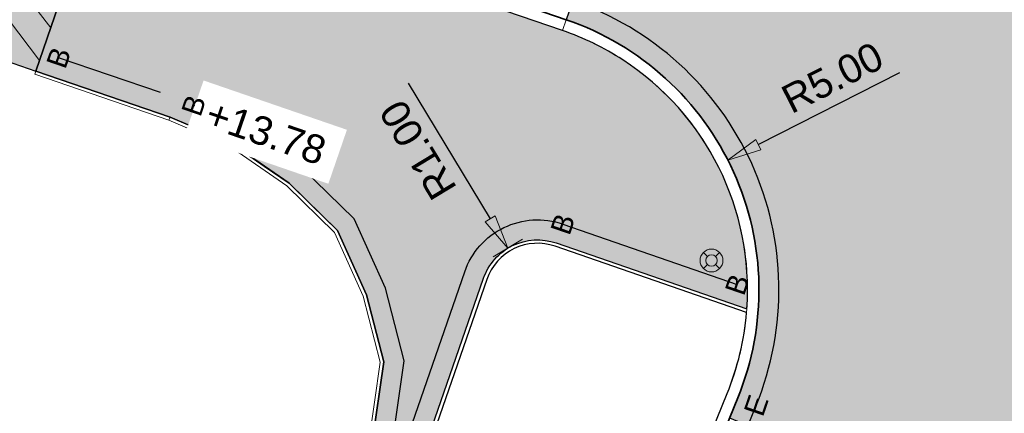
# Model space of a CAD drawing. Header units: metres. Extents: x 131295 to 132236, y 397710 to 398702.
# Tile 88 of 127: x 131598 to 131615, y 398299 to 398306. Entities that reach past the tile are written whole.
import ezdxf
from ezdxf.enums import TextEntityAlignment as Align

# ---------------------------------------------------------------- set-up
doc = ezdxf.new("R2010")
doc.units = ezdxf.units.M
doc.linetypes.add('AL-MATERIAALS', pattern=[2, 1, -1])
doc.layers.get('Defpoints').update_dxf_attribs({"color": 128})
for name, color, linetype, lineweight in [('N-IE-verkeersbordpaal @ 0.2', 190, 'Continuous', 18), ('N-KO-opsluitband 60x200mm', 2, 'Continuous', 25), ('N-KO-opsluitband achterkant', 8, 'Continuous', 5), ('N-KO-streklaag bss achterkant', 8, 'Continuous', 5), ('N-KO-tekst banden', 1, 'Continuous', 18), ('N-KO-trottoirband 180-200x250mm', 3, 'Continuous', 35), ('N-KO-trottoirband achterkant', 8, 'Continuous', 5), ("N-VH-arcering 'MAT' grijs 254", 254, 'Continuous', 18), ('N-VH-arcering herstraten', 1, 'Continuous', 18), ('X-AL-maatvoering', 1, 'Continuous', 18), ('X-AL-materiaalscheiding', 1, 'AL-MATERIAALS', 18), ('X-AL-planhoogte', 190, 'Continuous', 25)]:
    doc.layers.add(name, color=color, linetype=linetype, lineweight=lineweight)
doc.layers.add("N-VH-arcering 'MAT' kleur 1 (heiderood)", color=7, linetype='Continuous', lineweight=18, true_color=0xd98c8c)
for name, color, linetype, plot in [('X-AL-contourlijnen', 30, 'Continuous', False), ('X-AL-hulplijn bandenlijnnummers', 30, 'Continuous', False), ('X-AL-hulplijn hoogtetekst', 190, 'Continuous', False)]:
    doc.layers.add(name, color=color, linetype=linetype, plot=plot)
doc.styles.add('CS Annotative', font='arial.ttf')
doc.dimstyles.new('CS Annotative', dxfattribs={"dimtxt": 2.5, "dimasz": 3, "dimexe": 0.18, "dimexo": 0.0625, "dimgap": 1, "dimtad": 1, "dimzin": 0, "dimdsep": 46, "dimtxsty": 'CS Annotative', "dimblk": 'CS Dimensionpijl', "dimcen": 0, "dimse1": 1, "dimse2": 1, "dimclrd": 256, "dimclre": 256, "dimclrt": 2, "dimadec": 0, "dimazin": 0, "dimtm": 1e-09, "dimtfac": 1, "dimtofl": 0, "dimtmove": 1, "dimatfit": 3, "dimfxl": 1, "dimtfillclr": 256, "dimtolj": 1, "dimtzin": 0, "dimarcsym": 0})

# ---------------------------------------------------------------- blocks, each defined once
blk = doc.blocks.new('CS Dimensionpijl')
h = blk.add_hatch(color=256)
h.dxf.hatch_style = 1
h.paths.add_polyline_path([(-1, -0.1666666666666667), (0, 0), (-1, 0.1666666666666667)])
at = {"flags": 128}
blk.add_lwpolyline([(0, 0.5), (0, -0.5)], dxfattribs=at)
blk.add_lwpolyline([(-1, -0.1666666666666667), (0, 0), (-1, 0.1666666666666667)], close=True, dxfattribs=at)
blk = doc.blocks.new('*D194')
at = {"layer": 'Defpoints', "color": 0, "transparency": 16777216}
for p in [(131610.6307215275, 398303.286421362), (131606.1751964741, 398301.0174355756)]:
    blk.add_point(p, dxfattribs=at)
at = {"layer": 'X-AL-maatvoering', "lineweight": -2, "transparency": 16777216}
blk.add_line((131613.6387176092, 398304.8182498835), (131611.1653845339, 398303.5586996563), dxfattribs=at)
at = {"layer": 'X-AL-maatvoering', "lineweight": -2, "transparency": 16777216, "xscale": 0.6000000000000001, "yscale": 0.6000000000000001, "zscale": 0.6000000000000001, "rotation": 206.9875678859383}
blk.add_blockref('CS Dimensionpijl', (131610.6307215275, 398303.286421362), dxfattribs=at)
at = {"layer": 'X-AL-maatvoering', "color": 2, "transparency": 16777216, "insert": (131612.4627748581, 398304.7303219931), "char_height": 0.5, "attachment_point": 5, "rotation": 26.98756788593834, "style": 'CS Annotative'}
blk.add_mtext('\\A1;R5.00', dxfattribs=at)
blk = doc.blocks.new('*D300')
at = {"layer": 'Defpoints', "color": 0, "transparency": 16777216}
for p in [(131606.7777691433, 398301.7454789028), (131607.296310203, 398300.8904261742)]:
    blk.add_point(p, dxfattribs=at)
at = {"layer": 'X-AL-maatvoering', "lineweight": -2, "transparency": 16777216}
blk.add_line((131605.027392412, 398304.6317776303), (131606.4666445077, 398302.2585105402), dxfattribs=at)
at = {"layer": 'X-AL-maatvoering', "lineweight": -2, "transparency": 16777216, "xscale": 0.6000000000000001, "yscale": 0.6000000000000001, "zscale": 0.6000000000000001, "rotation": 301.2344394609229}
blk.add_blockref('CS Dimensionpijl', (131606.7777691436, 398301.7454789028), dxfattribs=at)
at = {"layer": 'X-AL-maatvoering', "color": 2, "transparency": 16777216, "insert": (131605.2021621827, 398303.4655751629), "char_height": 0.5, "attachment_point": 5, "rotation": 121.23443946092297, "style": 'CS Annotative'}
blk.add_mtext('\\A1;R1.00', dxfattribs=at)
blk = doc.blocks.new('CS Verkeersbordpaal')
at = {"flags": 128}
for points in [[(-0.7071067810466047, 0.7071067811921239), (-0.3535533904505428, 0.3535533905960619)], [(0.3535533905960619, 0.3535533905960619), (0.7071067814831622, 0.7071067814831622)], [(-0.7071067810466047, -0.7071067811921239), (-0.3535533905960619, -0.3535533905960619)], [(0.3535533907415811, -0.3535533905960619), (0.707106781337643, -0.7071067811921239)]]:
    blk.add_lwpolyline(points, dxfattribs=at)
for radius in [1, 0.5000000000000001]:
    blk.add_circle((0, 0), radius)

msp = doc.modelspace()

# ---------------------------------------------------------------- hatches: boundary and pattern name
at = {"layer": "N-VH-arcering 'MAT' grijs 254"}
h = msp.add_hatch(color=256, dxfattribs=at)
h.dxf.hatch_style = 1
h.paths.add_polyline_path([(131599.7013820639, 398308.3168400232), (131598.7556358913, 398308.6417464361), (131597.5637739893, 398305.172443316), (131598.5095201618, 398304.8475369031)])
h = msp.add_hatch(color=256, dxfattribs=at)
h.dxf.hatch_style = 1
edge = h.paths.add_edge_path()
edge.add_line((131604.2964276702, 398306.7382348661), (131599.7013820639, 398308.3168400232))
edge.add_line((131599.7013820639, 398308.3168400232), (131598.5095201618, 398304.8475369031))
edge.add_line((131598.5095201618, 398304.8475369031), (131600.8592730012, 398304.0402909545))
edge.add_line((131600.8592730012, 398304.0402909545), (131601.9276817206, 398303.5853646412))
edge.add_line((131601.9276817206, 398303.5853646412), (131602.5092263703, 398303.1823472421))
edge.add_line((131602.5092263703, 398303.1823472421), (131602.9440610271, 398302.8810016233))
edge.add_line((131602.9440610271, 398302.8810016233), (131603.3288995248, 398302.5057060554))
edge.add_line((131603.3288995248, 398302.5057060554), (131603.7918423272, 398302.0542429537))
edge.add_line((131603.7918423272, 398302.0542429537), (131604.2989439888, 398300.9260825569))
edge.add_line((131604.2989439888, 398300.9260825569), (131604.6015121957, 398299.7532691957))
edge.add_line((131604.6015121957, 398299.7532691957), (131604.4016105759, 398298.339342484))
edge.add_line((131604.4016105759, 398298.339342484), (131604.3989014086, 398298.3281176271))
edge.add_line((131604.3989014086, 398298.3281176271), (131580.9204563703, 398230.4919083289))
edge.add_arc((131579.9754560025, 398230.8189775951), 1.000000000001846, 251.0015136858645, 340.9090119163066, ccw=False)
edge.add_line((131579.6499128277, 398229.8734504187), (131574.3583023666, 398231.6953416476))
edge.add_line((131574.3583023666, 398231.6953416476), (131573.771636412, 398229.9936296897))
edge.add_line((131573.771636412, 398229.9936296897), (131579.8578113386, 398227.8981714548))
edge.add_arc((131581.4204185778, 398232.4367019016), 4.800000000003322, 251.0015136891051, 340.9860701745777)
edge.add_line((131585.9585276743, 398230.8728714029), (131587.4947929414, 398235.3309884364))
edge.add_arc((131587.2111611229, 398235.4287278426), 0.2999999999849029, 340.9860701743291, 430.9860701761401)
edge.add_line((131587.3089005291, 398235.7123596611), (131585.7016535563, 398236.2662162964))
edge.add_line((131585.7016535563, 398236.2662162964), (131587.7668331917, 398242.2591998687))
edge.add_line((131587.7668331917, 398242.2591998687), (131586.1403843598, 398242.8221217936))
edge.add_line((131586.1403843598, 398242.8221217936), (131587.1612208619, 398245.7716220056))
edge.add_line((131587.1612208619, 398245.7716220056), (131588.7837028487, 398245.2100730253))
edge.add_line((131588.7837028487, 398245.2100730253), (131592.7845025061, 398256.8200686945))
edge.add_line((131592.7845025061, 398256.8200686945), (131591.1776277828, 398257.3762159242))
edge.add_line((131591.1776277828, 398257.3762159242), (131592.1253464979, 398260.114457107))
edge.add_line((131592.1253464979, 398260.114457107), (131593.5395382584, 398259.6249983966))
edge.add_line((131593.5395382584, 398259.6249983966), (131593.6828893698, 398260.0409916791))
edge.add_line((131593.6828893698, 398260.0409916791), (131593.9652386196, 398260.8603462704))
edge.add_arc((131613.2522022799, 398254.2140666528), 20.39999999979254, 155.9860701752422, 160.9860701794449, ccw=False)
edge.add_line((131594.6178927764, 398262.5160248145), (131597.3099115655, 398268.558444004))
edge.add_line((131597.3099115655, 398268.558444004), (131596.1397899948, 398268.9616674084))
edge.add_line((131596.1397899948, 398268.9616674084), (131596.798361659, 398270.8644767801))
edge.add_line((131596.798361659, 398270.8644767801), (131595.9478613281, 398271.1588391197))
edge.add_line((131595.9478613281, 398271.1588391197), (131596.9290691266, 398273.9938402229))
edge.add_line((131596.9290691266, 398273.9938402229), (131597.7795694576, 398273.6994778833))
edge.add_line((131597.7795694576, 398273.6994778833), (131599.3302566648, 398278.1798743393))
edge.add_line((131599.3302566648, 398278.1798743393), (131599.7227401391, 398279.3138758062))
edge.add_line((131599.7227401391, 398279.3138758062), (131600.9575696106, 398282.8816653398))
edge.add_line((131600.9575696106, 398282.8816653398), (131600.1070692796, 398283.1760276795))
edge.add_line((131600.1070692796, 398283.1760276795), (131601.0882770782, 398286.0110287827))
edge.add_line((131601.0882770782, 398286.0110287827), (131601.9387774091, 398285.7166664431))
edge.add_line((131601.9387774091, 398285.7166664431), (131602.9280215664, 398288.5748869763))
edge.add_line((131602.9280215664, 398288.5748869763), (131603.3205050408, 398289.7088884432))
edge.add_line((131603.3205050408, 398289.7088884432), (131605.069945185, 398294.7635412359))
edge.add_line((131605.069945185, 398294.7635412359), (131604.219444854, 398295.0579035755))
edge.add_line((131604.219444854, 398295.0579035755), (131606.351309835, 398301.2174954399))
edge.add_arc((131607.2963102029, 398300.8904261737), 1.000000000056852, 70.90901191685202, 160.9090119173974, ccw=False)
edge.add_line((131607.6233794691, 398301.8354265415), (131610.9632836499, 398300.6794693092))
edge.add_arc((131606.1751964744, 398301.0174355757), 4.799999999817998, 355.9624841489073, 417.0169130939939)
edge.add_arc((131606.1751959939, 398301.0174347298), 4.800000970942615, 57.01691377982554, 71.04461871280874)
edge.add_line((131607.7343886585, 398305.5571403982), (131604.2964276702, 398306.7382348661))
at = {"layer": "N-VH-arcering 'MAT' kleur 1 (heiderood)"}
h = msp.add_hatch(color=256, dxfattribs=at)
h.dxf.hatch_style = 1
edge = h.paths.add_edge_path()
edge.add_arc((131626.8266914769, 398311.8603260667), 4.999999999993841, 157.670963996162, 251.1402723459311, ccw=False)
edge.add_line((131622.2016049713, 398313.7599509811), (131617.5765184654, 398315.659575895))
edge.add_line((131617.5765184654, 398315.659575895), (131617.2715508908, 398314.9170601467))
edge.add_arc((131612.646464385, 398316.8166850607), 4.999999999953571, 250.9314710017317, 337.67096400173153, ccw=False)
edge.add_line((131611.0129703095, 398312.0910425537), (131610.1018070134, 398312.4060007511))
edge.add_line((131610.1018070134, 398312.4060007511), (131607.7997285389, 398305.7461664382))
edge.add_arc((131606.1751964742, 398301.0174355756), 4.999999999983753, -22.27249241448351, 71.04009485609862, ccw=False)
edge.add_line((131610.8021554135, 398299.1223759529), (131610.6598555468, 398298.7718452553))
edge.add_line((131610.6598555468, 398298.7718452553), (131615.2720974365, 398296.8443582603))
edge.add_line((131615.2720974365, 398296.8443582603), (131615.7638646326, 398298.0444903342))
edge.add_arc((131620.3905123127, 398296.148670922), 4.999999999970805, 70.98752159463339, 157.7180987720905, ccw=False)
edge.add_line((131622.0193826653, 398300.8759091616), (131622.9458746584, 398300.5566666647))
edge.add_line((131622.9458746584, 398300.5566666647), (131625.2104297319, 398307.1287620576))
at = {"layer": 'N-VH-arcering herstraten'}
h = msp.add_hatch(dxfattribs=at)
h.set_pattern_fill('CS-HERSTRATEN', color=256, angle=262.33)
h.set_pattern_definition([(307.33, (0, 0), (0.3975780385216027, 0.3032024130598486), [])])
h.paths.add_polyline_path([(131599.7013820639, 398308.3168400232), (131598.7556358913, 398308.6417464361), (131597.5637739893, 398305.172443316), (131598.5095201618, 398304.8475369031)])

# ---------------------------------------------------------------- linework, layer by layer
at = {"layer": 'N-KO-opsluitband 60x200mm', "flags": 128}
for points in [[(131574.3583023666, 398231.6953416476), (131579.6499128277, 398229.8734504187, 0.4137407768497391), (131580.9204563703, 398230.4919083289), (131604.3989014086, 398298.3281176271), (131604.4016105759, 398298.339342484), (131604.6015121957, 398299.7532691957), (131604.2989439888, 398300.9260825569), (131603.7918423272, 398302.0542429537), (131602.9440610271, 398302.8810016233), (131601.9276817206, 398303.5853646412), (131600.8592730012, 398304.0402909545), (131598.5095201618, 398304.8475369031)], [(131604.7058574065, 398289.2314965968), (131603.3205050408, 398289.7088884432), (131605.069945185, 398294.7635412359), (131604.219444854, 398295.0579035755), (131606.351309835, 398301.2174954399, -0.4142135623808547), (131607.6233794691, 398301.8354265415), (131610.9632836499, 398300.6794693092)]]:
    msp.add_lwpolyline(points, format="xyb", dxfattribs=at)
at = {"layer": 'N-KO-opsluitband achterkant', "flags": 128}
msp.add_lwpolyline([(131600.8397786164, 398303.9835461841), (131598.490025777, 398304.7907921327), (131598.5095201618, 398304.8475369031)], dxfattribs=at)
msp.add_lwpolyline([(131604.7254052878, 398289.2882229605), (131603.3968556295, 398289.7460406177), (131605.1462693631, 398294.8006171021), (131604.2957690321, 398295.0949794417), (131606.4080098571, 398301.1978712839, -0.4142135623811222), (131607.6037553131, 398301.7787265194), (131610.9585167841, 398300.617627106)], format="xyb", dxfattribs=at)
at = {"layer": 'N-KO-streklaag bss achterkant', "flags": 128}
msp.add_lwpolyline([(131604.3989014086, 398298.3281176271), (131604.3422013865, 398298.347741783), (131604.5404312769, 398299.7498441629), (131604.2421229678, 398300.9061453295), (131603.7417904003, 398302.0192463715), (131602.9057619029, 398302.8345436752), (131601.8985369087, 398303.5325626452), (131600.8397786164, 398303.9835461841), (131600.8592730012, 398304.0402909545)], dxfattribs=at)
at = {"layer": 'N-KO-trottoirband 180-200x250mm'}
msp.add_lwpolyline([(131608.019691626, 398296.7100056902), (131609.1543731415, 398296.3194959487, 0.4106412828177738), (131609.7878472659, 398296.6238062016), (131610.8021554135, 398299.1223759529, 0.4312505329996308), (131607.7997285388, 398305.7461664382), (131599.7663633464, 398308.5059892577)], format="xyb", dxfattribs=at)
at = {"layer": 'N-KO-trottoirband achterkant'}
msp.add_lwpolyline([(131608.0847765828, 398296.8991192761), (131609.2194580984, 398296.5086095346, 0.4142135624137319), (131609.6007559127, 398296.6946524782), (131610.61696081, 398299.1978945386, 0.4312694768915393), (131607.7347472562, 398305.5570172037), (131599.7013820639, 398308.3168400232), (131599.7663633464, 398308.5059892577)], format="xyb", dxfattribs=at)
at = {"layer": 'N-KO-trottoirband achterkant', "ltscale": 2, "flags": 128}
msp.add_lwpolyline([(131607.7997285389, 398305.7461664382), (131607.7343886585, 398305.5571403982)], dxfattribs=at)
at = {"layer": 'X-AL-contourlijnen', "flags": 128}
for points in [[(131625.2104297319, 398307.1287620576, -0.4320617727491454), (131622.2016049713, 398313.7599509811), (131617.5765184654, 398315.659575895), (131617.2715508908, 398314.9170601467, -0.3976425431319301), (131611.0129703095, 398312.0910425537), (131610.1018070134, 398312.4060007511), (131607.7997285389, 398305.7461664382, -0.4312505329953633), (131610.8021554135, 398299.1223759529), (131610.6598555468, 398298.7718452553), (131615.2720974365, 398296.8443582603), (131615.7638646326, 398298.0444903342, -0.3975974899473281), (131622.0193826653, 398300.8759091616), (131622.9458746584, 398300.5566666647)], [(131610.61696081, 398299.1978945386, 0.07649924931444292), (131610.9585167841, 398300.617627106), (131607.6037553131, 398301.7787265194, 0.4142135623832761), (131606.4080098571, 398301.1978712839), (131604.2957690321, 398295.0949794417), (131605.1462693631, 398294.8006171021), (131603.3968556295, 398289.7460406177), (131604.7251589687, 398289.2883078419), (131607.2601666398, 398296.6541326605), (131607.4228790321, 398297.1269166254), (131608.0847765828, 398296.8991192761), (131609.2194580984, 398296.5086095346, 0.4142135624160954), (131609.6007559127, 398296.6946524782)]]:
    msp.add_lwpolyline(points, format="xyb", close=True, dxfattribs=at)
msp.add_lwpolyline([(131599.7013820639, 398308.3168400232), (131598.7556358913, 398308.6417464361), (131597.5637739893, 398305.172443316), (131598.5095201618, 398304.8475369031)], close=True, dxfattribs=at)
msp.add_lwpolyline([(131604.219444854, 398295.0579035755), (131606.351309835, 398301.2174954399, -0.4142135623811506), (131607.6233794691, 398301.8354265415), (131610.9632836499, 398300.6794693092, 0.2728864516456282), (131608.7882754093, 398305.0438258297, 0.06128395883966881), (131607.7343886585, 398305.5571403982), (131604.2964276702, 398306.7382348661), (131599.7013820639, 398308.3168400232), (131598.5095201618, 398304.8475369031), (131600.8592730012, 398304.0402909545), (131601.9276817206, 398303.5853646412), (131602.5092263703, 398303.1823472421), (131602.9440610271, 398302.8810016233), (131603.3288995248, 398302.5057060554), (131603.7918423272, 398302.0542429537), (131604.2989439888, 398300.9260825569), (131604.6015121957, 398299.7532691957), (131604.4016105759, 398298.339342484)], format="xyb", dxfattribs=at)
at = {"layer": 'X-AL-hulplijn bandenlijnnummers'}
for points in [[(131608.1894633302, 398296.2814294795), (131609.0404744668, 398295.9885471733, 0.4077873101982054), (131610.1145416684, 398296.4980627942), (131611.1262515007, 398298.9902320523, 0.4312199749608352), (131607.9134457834, 398306.0771775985), (131600.1638044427, 398308.7395284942)], [(131626.5514837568, 398299.6844724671), (131622.13340359, 398301.2068158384, 0.3976265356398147), (131615.4397958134, 398298.176701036), (131614.1934274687, 398295.1350045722, 0.4210590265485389), (131614.7138820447, 398294.0359984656), (131615.8012851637, 398293.6617599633), (131607.2532353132, 398268.8241870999, -0.02191881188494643), (131606.6220500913, 398267.2220450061), (131604.4014738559, 398262.2378106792), (131603.35101033, 398262.7058132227, 0.4142135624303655), (131602.2286658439, 398262.2752985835), (131601.1820683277, 398259.9261393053, 0.02182007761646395), (131600.5310138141, 398258.2745187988), (131600.3747899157, 398257.8211697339)]]:
    msp.add_lwpolyline(points, format="xyb", dxfattribs=at)
at = {"layer": 'X-AL-hulplijn bandenlijnnummers', "flags": 128}
for points in [[(131600.6892663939, 398304.4687740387), (131598.9069612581, 398305.0810761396)], [(131604.7838185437, 398298.5425339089), (131604.9578175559, 398299.7732485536), (131604.6303999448, 398301.0423830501), (131604.0838119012, 398302.2583896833), (131603.1674725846, 398303.1520063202), (131602.097673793, 398303.8933896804), (131601.2724097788, 398304.2447854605)]]:
    msp.add_lwpolyline(points, dxfattribs=at)
msp.add_lwpolyline([(131604.3081962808, 398288.9983322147), (131602.8751266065, 398289.4921674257), (131604.6247208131, 398294.5472653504), (131603.7742204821, 398294.84162769), (131606.0205597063, 398301.3319696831, -0.4142135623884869), (131607.7378537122, 398302.1661766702), (131610.7942577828, 398301.1083402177)], format="xyb", dxfattribs=at)
at = {"layer": 'X-AL-hulplijn hoogtetekst'}
msp.add_lwpolyline([(131626.8351180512, 398299.5867402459), (131622.13340359, 398301.2068158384, 0.3976265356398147), (131615.4397958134, 398298.176701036), (131614.1934274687, 398295.1350045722, 0.4210590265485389), (131614.7138820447, 398294.0359984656), (131615.8012851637, 398293.6617599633), (131607.2532353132, 398268.8241870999, -0.02191881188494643), (131606.6220500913, 398267.2220450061), (131604.4014738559, 398262.2378106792), (131603.35101033, 398262.7058132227, 0.4142135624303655), (131602.2286658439, 398262.2752985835), (131601.1820683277, 398259.9261393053, 0.02182007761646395), (131600.5310138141, 398258.2745187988), (131600.2770505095, 398257.5375379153)], format="xyb", dxfattribs=at)
at = {"layer": 'X-AL-materiaalscheiding', "flags": 128}
for points in [[(131607.7997285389, 398305.7461664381), (131610.1018487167, 398312.4061213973)], [(131599.7013820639, 398308.3168400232), (131598.7556358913, 398308.6417464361), (131597.5637739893, 398305.172443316), (131598.5095201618, 398304.8475369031)], [(131599.7013820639, 398308.3168400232), (131598.5095201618, 398304.8475369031)]]:
    msp.add_lwpolyline(points, dxfattribs=at)

# ---------------------------------------------------------------- block references
at = {"layer": 'N-IE-verkeersbordpaal @ 0.2', "xscale": 0.2, "yscale": 0.2, "zscale": 0.2}
msp.add_blockref('CS Verkeersbordpaal', (131610.3439572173, 398301.5287416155), dxfattribs=at)

# ---------------------------------------------------------------- texts
at = {"layer": 'N-KO-tekst banden', "style": 'CS Annotative'}
for s, p in [('B', (131598.9069612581, 398305.0810761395)), ('B', (131601.2724097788, 398304.2447854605)), ('B', (131607.7378537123, 398302.1661766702)), ('B', (131610.7942577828, 398301.1083402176)), ('E', (131611.1262515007, 398298.9902320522))]:
    msp.add_text(s, height=0.3599999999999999, rotation=71.0187745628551, dxfattribs=at).set_placement(p, align=Align.MIDDLE)

# ---------------------------------------------------------------- dimensions: what is measured, and where the dimension line sits
at = {"layer": 'X-AL-maatvoering'}
for center, mpoint, picture, middle in [((131606.1751964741, 398301.0174355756), (131610.6307215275, 398303.286421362), '*D194', (131612.6693825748, 398304.3246139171)), ((131607.296310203, 398300.8904261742), (131606.7777691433, 398301.7454789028), '*D300', (131605.5914561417, 398303.701659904))]:
    dim = msp.add_radius_dim(center=center, mpoint=mpoint, dimstyle='CS Annotative', dxfattribs=at)
    dim.commit()
    dim.dimension.update_dxf_attribs({"geometry": picture, "text_midpoint": middle})

# ---------------------------------------------------------------- next in the draw order: texts
at = {"layer": 'X-AL-planhoogte', "insert": (131602.537511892, 398303.7735983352), "char_height": 0.5, "attachment_point": 5, "rotation": 341.01506341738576, "style": 'CS Annotative', "bg_fill": 2}
msp.add_mtext('+13.78', dxfattribs=at)

doc.saveas('drawing.dxf')
